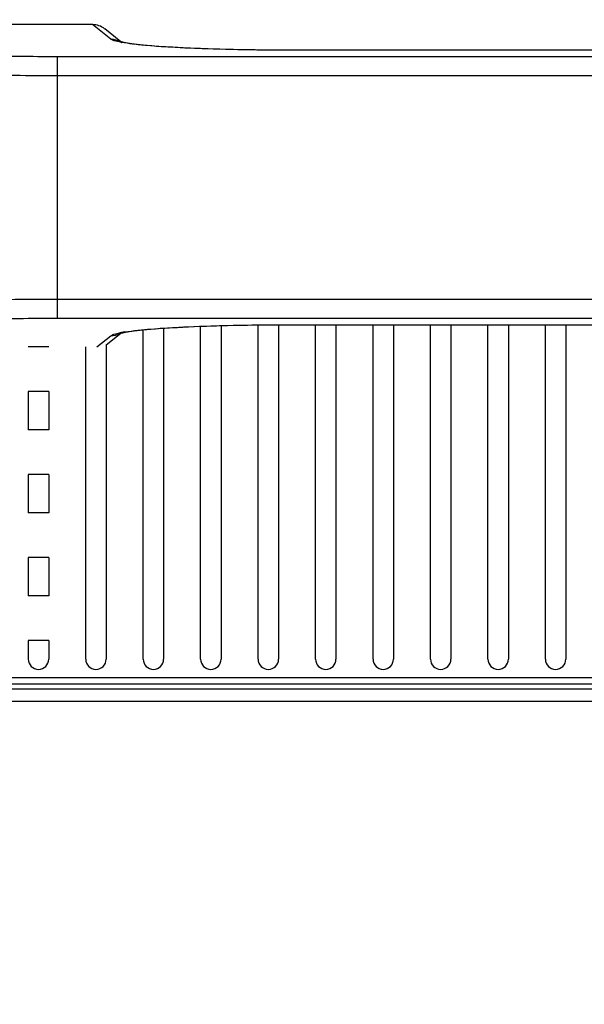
# Model space of a CAD drawing. Header units: millimetres. Extents: x -6054 to 364, y -1866 to 3094.
# Tile 102 of 256: x -4563 to -4519, y 802 to 879. Entities that reach past the tile are written whole.
import ezdxf

# ---------------------------------------------------------------- set-up
doc = ezdxf.new("R2010")
doc.units = ezdxf.units.MM
doc.header["$LTSCALE"] = 65.395
doc.header["$PDSIZE"] = 0.05
doc.layers.get('0').update_dxf_attribs({"linetype": 'CONTINUOUS'})
doc.layers.get('Defpoints').update_dxf_attribs({"linetype": 'CONTINUOUS'})
doc.layers.add('DIM', color=3, linetype='CONTINUOUS')
doc.styles.get("Standard").update_dxf_attribs({"font": 'arial.ttf'})
doc.dimstyles.new('ISO-25', dxfattribs={"dimtxt": 2.5, "dimasz": 2.5, "dimexe": 1.25, "dimexo": 0.625, "dimtad": 1, "dimtxsty": 'STANDARD', "dimcen": 2.5, "dimadec": 0, "dimazin": 0, "dimtfac": 1, "dimtmove": 0, "dimatfit": 3, "dimfxl": 1, "dimarcsym": 0})

# ---------------------------------------------------------------- blocks, each defined once
blk = doc.blocks.new('*D0')
at = {"layer": 'Defpoints', "color": 0}
for p in [(-4193.173, 1041.272), (-4734.98, 936.486), (-4193.173, 628.168)]:
    blk.add_point(p, dxfattribs=at)
at = {"layer": 'DIM', "color": 3, "lineweight": -2}
for p, q in [((-4734.98, 937.111), (-4734.98, 1042.522)), ((-4193.173, 628.793), (-4193.173, 1042.522)), ((-4719.98, 1041.272), (-4208.173, 1041.272))]:
    blk.add_line(p, q, dxfattribs=at)
at = {"layer": 'DIM', "color": 3}
for points in [[(-4719.98, 1043.772), (-4719.98, 1038.772), (-4734.98, 1041.272)], [(-4208.173, 1038.772), (-4208.173, 1043.772), (-4193.173, 1041.272)]]:
    blk.add_solid(points, dxfattribs=at)
at = {"layer": 'DIM', "color": 2, "insert": (-4464.076, 1059.082), "char_height": 20, "attachment_point": 5}
blk.add_mtext('542  [21,331]', dxfattribs=at)
blk = doc.blocks.new('*D7')
at = {"layer": 'Defpoints', "color": 0}
for p in [(-4728.573, 946.484), (-4809.721, 628.168), (-4193.173, 628.168)]:
    blk.add_point(p, dxfattribs=at)
at = {"layer": 'DIM', "color": 3, "lineweight": -2}
for p, q in [((-4729.198, 946.484), (-4810.971, 946.484)), ((-4809.721, 931.484), (-4809.721, 643.168)), ((-4193.798, 628.168), (-4810.971, 628.168))]:
    blk.add_line(p, q, dxfattribs=at)
at = {"layer": 'DIM', "color": 3}
for points in [[(-4807.221, 931.484), (-4812.221, 931.484), (-4809.721, 946.484)], [(-4812.221, 643.168), (-4807.221, 643.168), (-4809.721, 628.168)]]:
    blk.add_solid(points, dxfattribs=at)
at = {"layer": 'DIM', "color": 2, "insert": (-4827.531, 787.326), "char_height": 20, "attachment_point": 5, "rotation": 90}
blk.add_mtext('318  [12,532]', dxfattribs=at)
blk = doc.blocks.new('*D12')
at = {"layer": 'Defpoints', "color": 0}
for p in [(-4451.923, 971.719), (-4570.423, 865.648), (-4451.923, 865.648)]:
    blk.add_point(p, dxfattribs=at)
at = {"layer": 'DIM', "color": 3, "lineweight": -2}
for p, q in [((-4570.423, 866.273), (-4570.423, 972.969)), ((-4451.923, 866.273), (-4451.923, 972.969)), ((-4555.423, 971.719), (-4466.923, 971.719)), ((-4451.923, 971.719), (-4284.269, 971.719))]:
    blk.add_line(p, q, dxfattribs=at)
at = {"layer": 'DIM', "color": 3}
for points in [[(-4555.423, 974.219), (-4555.423, 969.219), (-4570.423, 971.719)], [(-4466.923, 969.219), (-4466.923, 974.219), (-4451.923, 971.719)]]:
    blk.add_solid(points, dxfattribs=at)
at = {"layer": 'DIM', "color": 2, "insert": (-4360.559, 989.529), "char_height": 20, "attachment_point": 5}
blk.add_mtext('119  [4,665]', dxfattribs=at)

msp = doc.modelspace()

# ---------------------------------------------------------------- linework, layer by layer
at = {"linetype": 'Continuous'}
for p, q in [((-4557.188, 878.398), (-4578.177, 878.398)), ((-4555.764, 877.259), (-4557.188, 878.398)), ((-4554.974, 877.052), (-4556.242, 878.066)), ((-4559.942, 855.387), (-4559.942, 875.908)), ((-4559.942, 875.908), (-4462.404, 875.908)), ((-4542.315, 876.397), (-4542.315, 876.401)), ((-4480.031, 876.401), (-4542.315, 876.401)), ((-4480.031, 876.397), (-4542.315, 876.397)), ((-4559.942, 874.412), (-4462.404, 874.412)), ((-4462.404, 856.884), (-4559.942, 856.884)), ((-4462.404, 855.387), (-4559.942, 855.387)), ((-4542.315, 854.898), (-4542.315, 854.894)), ((-4542.315, 854.898), (-4480.031, 854.898)), ((-4556.123, 853.325), (-4554.974, 854.244)), ((-4555.069, 854.264), (-4555.061, 854.265)), ((-4555.068, 854.264), (-4555.06, 854.265)), ((-4553.223, 828.718), (-4553.223, 854.499)), ((-4553.223, 828.718), (-4553.223, 854.499)), ((-4551.623, 854.63), (-4551.623, 828.718)), ((-4551.623, 854.63), (-4551.623, 828.718)), ((-4548.723, 828.718), (-4548.723, 854.78)), ((-4548.723, 828.718), (-4548.723, 854.78)), ((-4547.123, 854.832), (-4547.123, 828.718)), ((-4547.123, 854.832), (-4547.123, 828.718)), ((-4544.223, 828.718), (-4544.223, 854.884)), ((-4544.223, 828.718), (-4544.223, 854.884)), ((-4542.623, 854.894), (-4542.623, 828.718)), ((-4542.623, 854.894), (-4542.623, 828.718)), ((-4542.315, 854.894), (-4480.031, 854.894)), ((-4539.723, 828.718), (-4539.723, 854.894)), ((-4539.723, 828.718), (-4539.723, 854.894)), ((-4538.123, 854.894), (-4538.123, 828.718)), ((-4538.123, 854.894), (-4538.123, 828.718)), ((-4535.223, 828.718), (-4535.223, 854.894)), ((-4535.223, 828.718), (-4535.223, 854.894)), ((-4533.623, 854.894), (-4533.623, 828.718)), ((-4533.623, 854.894), (-4533.623, 828.718)), ((-4530.723, 828.718), (-4530.723, 854.894)), ((-4530.723, 828.718), (-4530.723, 854.894)), ((-4529.123, 854.894), (-4529.123, 828.718)), ((-4529.123, 854.894), (-4529.123, 828.718)), ((-4526.223, 828.718), (-4526.223, 854.894)), ((-4526.223, 828.718), (-4526.223, 854.894)), ((-4524.623, 854.894), (-4524.623, 828.718)), ((-4524.623, 854.894), (-4524.623, 828.718)), ((-4521.723, 828.718), (-4521.723, 854.894)), ((-4521.723, 828.718), (-4521.723, 854.894)), ((-4520.123, 854.894), (-4520.123, 828.718)), ((-4520.123, 854.894), (-4520.123, 828.718)), ((-4556.849, 853.169), (-4555.764, 854.036)), ((-4560.623, 853.168), (-4562.223, 853.168)), ((-4560.623, 853.168), (-4562.223, 853.168)), ((-4557.723, 828.718), (-4557.723, 853.169)), ((-4557.723, 828.718), (-4557.723, 853.169)), ((-4556.123, 853.325), (-4556.123, 828.718)), ((-4556.123, 853.325), (-4556.123, 828.718)), ((-4562.223, 849.668), (-4562.223, 846.668)), ((-4562.223, 849.668), (-4562.223, 846.668)), ((-4560.623, 849.668), (-4562.223, 849.668)), ((-4560.623, 849.668), (-4562.223, 849.668)), ((-4560.623, 849.668), (-4560.623, 846.668)), ((-4560.623, 849.668), (-4560.623, 846.668)), ((-4560.623, 846.668), (-4562.223, 846.668)), ((-4560.623, 846.668), (-4562.223, 846.668)), ((-4562.223, 843.168), (-4562.223, 840.168)), ((-4562.223, 843.168), (-4562.223, 840.168)), ((-4560.623, 843.168), (-4562.223, 843.168)), ((-4560.623, 843.168), (-4562.223, 843.168)), ((-4560.623, 843.168), (-4560.623, 840.168)), ((-4560.623, 843.168), (-4560.623, 840.168)), ((-4560.623, 840.168), (-4562.223, 840.168)), ((-4560.623, 840.168), (-4562.223, 840.168)), ((-4562.223, 836.668), (-4562.223, 833.668)), ((-4562.223, 836.668), (-4562.223, 833.668)), ((-4560.623, 836.668), (-4562.223, 836.668)), ((-4560.623, 836.668), (-4562.223, 836.668)), ((-4560.623, 836.668), (-4560.623, 833.668)), ((-4560.623, 836.668), (-4560.623, 833.668)), ((-4560.623, 833.668), (-4562.223, 833.668)), ((-4560.623, 833.668), (-4562.223, 833.668)), ((-4562.223, 830.168), (-4562.223, 828.718)), ((-4562.223, 830.168), (-4562.223, 828.718)), ((-4560.623, 830.168), (-4562.223, 830.168)), ((-4560.623, 830.168), (-4562.223, 830.168)), ((-4560.623, 830.168), (-4560.623, 828.718)), ((-4560.623, 830.168), (-4560.623, 828.718)), ((-4439.173, 827.251), (-4584.673, 827.251)), ((-4588.173, 826.398), (-4435.673, 826.398)), ((-4439.173, 826.755), (-4584.673, 826.755)), ((-4435.673, 825.398), (-4588.173, 825.398))]:
    msp.add_line(p, q, dxfattribs=at)
for points in [[(-4554.916, 877.037), (-4554.984, 877.054), (-4555.031, 877.067), (-4555.04, 877.07)], [(-4542.315, 876.401), (-4542.657, 876.401), (-4543.265, 876.403), (-4543.865, 876.407), (-4544.455, 876.413), (-4545.036, 876.421), (-4545.605, 876.43), (-4546.163, 876.44), (-4546.707, 876.453), (-4547.238, 876.467), (-4547.754, 876.482), (-4548.255, 876.498), (-4548.741, 876.516), (-4549.21, 876.535), (-4549.662, 876.555), (-4550.097, 876.575), (-4550.515, 876.597), (-4550.915, 876.62), (-4551.297, 876.643), (-4551.661, 876.667), (-4552.006, 876.692), (-4552.333, 876.717), (-4552.642, 876.742), (-4552.932, 876.768), (-4553.204, 876.794), (-4553.458, 876.82), (-4553.693, 876.846), (-4553.91, 876.872), (-4554.109, 876.898), (-4554.29, 876.924), (-4554.452, 876.949), (-4554.596, 876.973), (-4554.721, 876.996), (-4554.828, 877.017), (-4554.916, 877.037)], [(-4555.053, 854.221), (-4555.056, 854.22), (-4555.057, 854.22), (-4555.032, 854.227), (-4554.986, 854.24)], [(-4554.986, 854.24), (-4554.919, 854.257), (-4554.832, 854.277), (-4554.726, 854.298), (-4554.601, 854.321), (-4554.458, 854.345), (-4554.297, 854.37), (-4554.117, 854.396), (-4553.919, 854.422), (-4553.702, 854.448), (-4553.468, 854.474), (-4553.215, 854.5), (-4552.943, 854.526), (-4552.654, 854.552), (-4552.346, 854.577), (-4552.019, 854.602), (-4551.674, 854.627), (-4551.311, 854.651), (-4550.93, 854.674), (-4550.531, 854.697), (-4550.114, 854.719), (-4549.679, 854.74), (-4549.227, 854.76), (-4548.759, 854.779), (-4548.274, 854.796), (-4547.773, 854.813), (-4547.257, 854.828), (-4546.727, 854.842), (-4546.183, 854.854), (-4545.626, 854.865), (-4545.057, 854.874), (-4544.477, 854.882), (-4543.886, 854.888), (-4543.287, 854.892), (-4542.68, 854.894), (-4542.315, 854.894)]]:
    msp.add_lwpolyline(points, dxfattribs=at)
for centre, radius, start, end in [((-4553.327, 885.744), 8.885, 259.28848, 259.66502), ((-4553.442, 846.17), 8.255, 100.33409, 101.30353), ((-4553.001, 843.748), 10.717, 98.9965, 100.33325), ((-4561.423, 828.718), 0.8, 180.00003, 359.99997), ((-4561.423, 828.718), 0.8, 180.00003, 359.99997), ((-4556.923, 828.718), 0.8, 180.00003, 359.99997), ((-4556.923, 828.718), 0.8, 180.00003, 359.99997), ((-4552.423, 828.718), 0.8, 180.00003, 359.99997), ((-4552.423, 828.718), 0.8, 180.00003, 359.99997), ((-4547.923, 828.718), 0.8, 180.00003, 359.99997), ((-4547.923, 828.718), 0.8, 180.00003, 359.99997), ((-4543.423, 828.718), 0.8, 180.00003, 359.99997), ((-4543.423, 828.718), 0.8, 180.00003, 359.99997), ((-4538.923, 828.718), 0.8, 180.00003, 359.99997), ((-4538.923, 828.718), 0.8, 180.00003, 359.99997), ((-4534.423, 828.718), 0.8, 180.00003, 359.99997), ((-4534.423, 828.718), 0.8, 180.00003, 359.99997), ((-4529.923, 828.718), 0.8, 180.00003, 359.99997), ((-4529.923, 828.718), 0.8, 180.00003, 359.99997), ((-4525.423, 828.718), 0.8, 180.00003, 359.99997), ((-4525.423, 828.718), 0.8, 180.00003, 359.99997), ((-4520.923, 828.718), 0.8, 180.00003, 359.99997), ((-4520.923, 828.718), 0.8, 180.00003, 359.99997)]:
    msp.add_arc(centre, radius, start, end, dxfattribs=at)
msp.add_ellipse((-4557.179, 876.894), major_axis=(1.179, -0.942), ratio=0.993786, start_param=1.570796, end_param=2.248132, dxfattribs=at)
for points in [[(-4555.764, 877.259), (-4555.511, 877.261), (-4555.25, 877.194), (-4555.029, 877.07)], [(-4555.764, 854.036), (-4555.511, 854.035), (-4555.25, 854.101), (-4555.029, 854.225)]]:
    msp.add_open_spline(points, degree=3, dxfattribs=at)
for points, knots in [([(-4554.978, 877.014), (-4555.15, 877.047), (-4555.38, 877.095), (-4555.64, 877.186), (-4555.731, 877.233), (-4555.764, 877.259)], [0, 0, 0, 0, 0.633124, 0.848969, 1, 1, 1, 1]), ([(-4576.379, 876.961), (-4576.32, 876.913), (-4576.136, 876.834), (-4575.793, 876.735), (-4575.313, 876.638), (-4574.703, 876.542), (-4573.966, 876.451), (-4572.751, 876.327), (-4570.97, 876.195), (-4568.564, 876.07), (-4565.86, 875.978), (-4562.953, 875.921), (-4560.957, 875.908), (-4559.942, 875.908)], [0, 0, 0, 0, 0.013881, 0.035555, 0.065184, 0.102644, 0.147682, 0.199952, 0.32443, 0.471958, 0.637566, 0.815608, 1, 1, 1, 1]), ([(-4542.315, 876.397), (-4543.651, 876.397), (-4546.203, 876.423), (-4549.74, 876.538), (-4552.318, 876.692), (-4553.968, 876.858), (-4554.633, 876.951), (-4554.921, 877.003)], [0, 0, 0, 0, 0.317366, 0.606138, 0.84052, 0.930637, 1, 1, 1, 1]), ([(-4577.874, 875.465), (-4577.807, 875.416), (-4577.607, 875.337), (-4577.233, 875.239), (-4576.709, 875.141), (-4576.044, 875.046), (-4575.24, 874.954), (-4573.914, 874.831), (-4571.971, 874.699), (-4569.346, 874.574), (-4566.397, 874.481), (-4563.226, 874.424), (-4561.05, 874.412), (-4559.942, 874.412)], [0, 0, 0, 0, 0.013656, 0.035207, 0.064766, 0.10219, 0.147217, 0.199495, 0.324026, 0.471639, 0.637348, 0.815498, 1, 1, 1, 1]), ([(-4559.942, 856.884), (-4561.049, 856.884), (-4563.226, 856.871), (-4566.397, 856.814), (-4569.345, 856.721), (-4571.971, 856.597), (-4573.914, 856.464), (-4575.24, 856.341), (-4576.044, 856.249), (-4576.709, 856.154), (-4577.233, 856.057), (-4577.607, 855.958), (-4577.807, 855.879), (-4577.874, 855.83)], [0, 0, 0, 0, 0.184485, 0.362616, 0.528328, 0.675946, 0.800482, 0.852763, 0.897796, 0.935225, 0.964789, 0.986343, 1, 1, 1, 1]), ([(-4559.942, 855.387), (-4560.957, 855.387), (-4562.953, 855.375), (-4565.86, 855.317), (-4568.563, 855.225), (-4570.97, 855.1), (-4572.751, 854.968), (-4573.966, 854.845), (-4574.702, 854.753), (-4575.312, 854.657), (-4575.793, 854.56), (-4576.136, 854.461), (-4576.32, 854.382), (-4576.379, 854.334)], [0, 0, 0, 0, 0.184375, 0.362398, 0.528008, 0.675542, 0.800025, 0.852298, 0.897342, 0.934807, 0.964441, 0.986118, 1, 1, 1, 1]), ([(-4554.676, 854.333), (-4553.994, 854.442), (-4552.336, 854.602), (-4549.498, 854.768), (-4546.063, 854.873), (-4543.6, 854.898), (-4542.315, 854.898)], [0, 0, 0, 0, 0.167337, 0.403269, 0.688664, 1, 1, 1, 1]), ([(-4555.764, 854.036), (-4555.734, 854.06), (-4555.652, 854.103), (-4555.422, 854.188), (-4555.219, 854.233), (-4555.068, 854.264)], [0, 0, 0, 0, 0.154857, 0.371922, 1, 1, 1, 1])]:
    msp.add_open_spline(points, degree=3, knots=knots, dxfattribs=at)

# ---------------------------------------------------------------- dimensions: what is measured, and where the dimension line sits
at = {"layer": 'DIM'}
dim = msp.add_linear_dim(base=(-4193.173, 1041.272), p1=(-4734.98, 936.486), p2=(-4193.173, 628.168), text='<> []', dimstyle='ISO-25', override={"dimtxt": 20, "dimasz": 15, "dimgap": 5, "dimdec": 0, "dimclrd": 3, "dimclre": 3, "dimclrt": 2, "dimadec": 1, "dimtp": 0.3, "dimtm": 0.3, "dimtofl": 0}, dxfattribs=at)
dim.commit()
dim.dimension.update_dxf_attribs({"geometry": '*D0', "text_midpoint": (-4464.076, 1059.082)})
dim = msp.add_linear_dim(base=(-4451.923127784, 971.71865791), p1=(-4570.423127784, 865.647572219), p2=(-4451.923127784, 865.647572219), text='<> []', dimstyle='ISO-25', override={"dimtxt": 20, "dimasz": 15, "dimgap": 5, "dimdec": 0, "dimclrd": 3, "dimclre": 3, "dimclrt": 2, "dimadec": 1, "dimtp": 0.3, "dimtm": 0.3, "dimtofl": 0}, dxfattribs=at)
dim.commit()
dim.dimension.update_dxf_attribs({"geometry": '*D12', "text_midpoint": (-4360.558871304, 971.71865791), "dimtype": 160})
dim = msp.add_linear_dim(base=(-4809.721, 628.168), p1=(-4728.573, 946.484), p2=(-4193.173, 628.168), angle=90, text='<> []', dimstyle='ISO-25', override={"dimtxt": 20, "dimasz": 15, "dimgap": 5, "dimdec": 0, "dimclrd": 3, "dimclre": 3, "dimclrt": 2, "dimadec": 1, "dimtp": 0.3, "dimtm": 0.3, "dimtofl": 0}, dxfattribs=at)
dim.commit()
dim.dimension.update_dxf_attribs({"geometry": '*D7', "text_midpoint": (-4809.721, 787.326), "dimtype": 160})

doc.saveas('drawing.dxf')
